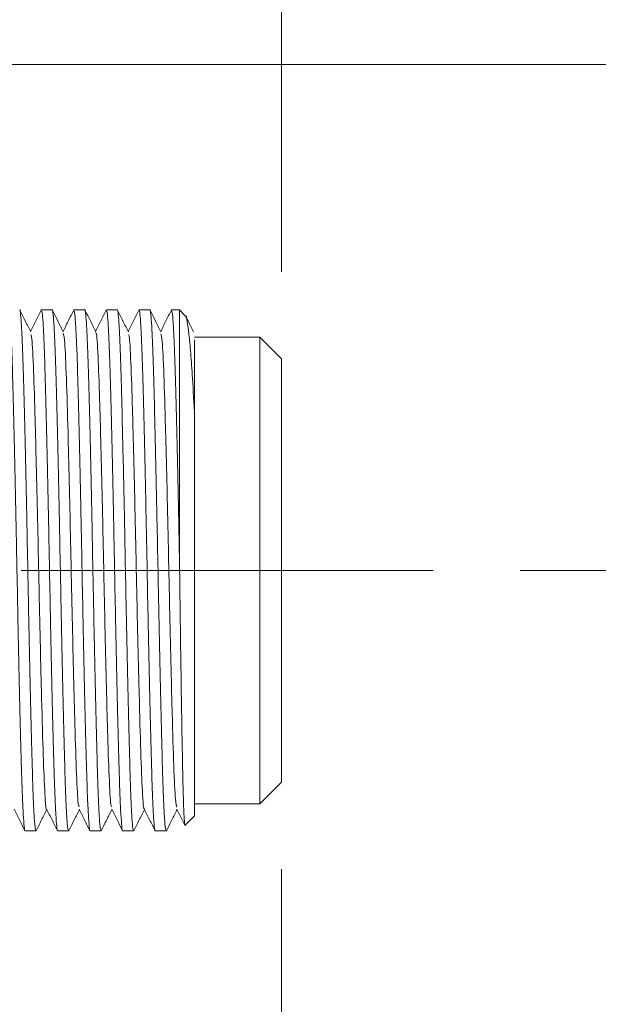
# Model space of a CAD drawing. Header units: millimetres. Extents: x 0 to 420, y 0 to 297.
# Tile 45 of 92: x 144.47 to 151.14, y 151.3 to 162.64. Entities that reach past the tile are written whole.
import ezdxf

# ---------------------------------------------------------------- set-up
doc = ezdxf.new("R2010")
doc.units = ezdxf.units.MM
doc.linetypes.add('CENTERX2', pattern=[20.32, 12.7, -2.54, 2.54, -2.54])
doc.styles.add('SLDTEXTSTYLE0', font='TXT', dxfattribs={"width": 0.75})
doc.dimstyles.new('SLDDIMSTYLE0', dxfattribs={"dimtxt": 3.5, "dimasz": 3.302, "dimexe": 0, "dimexo": 0.0625, "dimgap": 0.875, "dimtad": 2, "dimdec": 6, "dimlfac": 2, "dimrnd": 1e-09, "dimzin": 12, "dimdsep": 46, "dimtxsty": 'SLDTEXTSTYLE0', "dimsah": 1, "dimcen": 0.09, "dimadec": 0, "dimazin": 3, "dimtfac": 1, "dimtofl": 0, "dimtmove": 0, "dimatfit": 3, "dimfxl": 1, "dimfrac": 2, "dimtolj": 1, "dimtzin": 12, "dimarcsym": 0})
doc.dimstyles.new('SLDDIMSTYLE2', dxfattribs={"dimtxt": 3.5, "dimasz": 3.302, "dimexe": 0, "dimexo": 0.0625, "dimgap": 0.875, "dimtad": 2, "dimlfac": 2, "dimrnd": 1e-09, "dimzin": 12, "dimdsep": 46, "dimtxsty": 'SLDTEXTSTYLE0', "dimsah": 1, "dimcen": 0.09, "dimadec": 0, "dimazin": 3, "dimtfac": 1, "dimtofl": 0, "dimtmove": 0, "dimatfit": 3, "dimfxl": 1, "dimfrac": 2, "dimtolj": 1, "dimtzin": 12, "dimarcsym": 0})
doc.dimstyles.new('SLDDIMSTYLE3', dxfattribs={"dimtxt": 3.5, "dimasz": 3.302, "dimexe": 0, "dimexo": 0.0625, "dimgap": 0.875, "dimtad": 2, "dimlfac": 2, "dimrnd": 1e-09, "dimzin": 4, "dimdsep": 46, "dimtxsty": 'SLDTEXTSTYLE0', "dimsah": 1, "dimcen": 0.09, "dimadec": 0, "dimazin": 1, "dimtfac": 1, "dimtmove": 0, "dimatfit": 0, "dimfxl": 1, "dimfrac": 2, "dimtolj": 1, "dimtzin": 12, "dimarcsym": 0})

# ---------------------------------------------------------------- blocks, each defined once
blk = doc.blocks.new('_D')
at = {"color": 7, "linetype": 'Continuous', "lineweight": 0}
for p, q in [((141.102, 162.119), (166.199, 162.119)), ((165.199, 162.119), (165.199, 146.619)), ((141.219, 146.619), (166.199, 146.619)), ((165.199, 146.619), (165.199, 136.304))]:
    blk.add_line(p, q, dxfattribs=at)
for points in [[(165.199, 162.119), (164.691, 158.817), (165.707, 158.817)], [(165.199, 146.619), (165.707, 149.921), (164.691, 149.921)]]:
    blk.add_solid(points, dxfattribs=at)
at = {"color": 7, "linetype": 'Continuous', "lineweight": 0, "insert": (160.688, 136.304), "char_height": 3.5, "attachment_point": 1, "rotation": 90, "style": 'SLDTEXTSTYLE0'}
blk.add_mtext('31', dxfattribs=at)
blk = doc.blocks.new('_D_2')
at = {"color": 7, "linetype": 'Continuous', "lineweight": 0}
for p, q in [((147.487, 152.856), (147.487, 131.526)), ((51.091, 145.744), (51.091, 131.526)), ((147.487, 132.526), (51.091, 132.526))]:
    blk.add_line(p, q, dxfattribs=at)
for points in [[(51.091, 132.526), (54.393, 132.018), (54.393, 133.034)], [(147.487, 132.526), (144.185, 133.034), (144.185, 132.018)]]:
    blk.add_solid(points, dxfattribs=at)
at = {"color": 7, "linetype": 'Continuous', "lineweight": 0, "insert": (93.88, 137.038), "char_height": 3.5, "attachment_point": 1, "style": 'SLDTEXTSTYLE0'}
blk.add_mtext('193', dxfattribs=at)
blk = doc.blocks.new('_D_5')
at = {"color": 7, "linetype": 'Continuous', "lineweight": 0}
for p, q in [((140.337, 162.884), (140.337, 179.67)), ((147.487, 159.731), (147.487, 179.67)), ((140.337, 178.67), (133.987, 178.67)), ((147.487, 178.67), (140.337, 178.67)), ((147.487, 178.67), (162.803, 178.67))]:
    blk.add_line(p, q, dxfattribs=at)
for points in [[(140.337, 178.67), (137.035, 179.178), (137.035, 178.162)], [(147.487, 178.67), (150.789, 178.162), (150.789, 179.178)]]:
    blk.add_solid(points, dxfattribs=at)
at = {"color": 7, "linetype": 'Continuous', "lineweight": 0, "insert": (151.166, 183.182), "char_height": 3.5, "attachment_point": 1, "style": 'SLDTEXTSTYLE0'}
blk.add_mtext('14.30', dxfattribs=at)
blk = doc.blocks.new('_D_6')
at = {"color": 7, "linetype": 'Continuous', "lineweight": 0}
for p, q in [((150.237, 156.294), (159.939, 156.294)), ((158.939, 146.619), (158.939, 156.294)), ((141.219, 146.619), (159.939, 146.619)), ((158.939, 146.619), (158.939, 133.072))]:
    blk.add_line(p, q, dxfattribs=at)
for points in [[(158.939, 156.294), (158.431, 152.992), (159.447, 152.992)], [(158.939, 146.619), (159.447, 149.921), (158.431, 149.921)]]:
    blk.add_solid(points, dxfattribs=at)
at = {"color": 7, "linetype": 'Continuous', "lineweight": 0, "insert": (154.427, 133.072), "char_height": 3.5, "attachment_point": 1, "rotation": 90, "style": 'SLDTEXTSTYLE0'}
blk.add_mtext('19.35', dxfattribs=at)

msp = doc.modelspace()

# ---------------------------------------------------------------- linework, layer by layer
at = {"color": 7, "linetype": 'Continuous', "lineweight": 15}
for p, q in [((144.71926227, 159.28758957), (144.72029045, 159.29314026)), ((144.84645858, 159.29380336), (144.72149744, 159.29380336)), ((145.09404137, 159.28635278), (145.09529307, 159.29314026)), ((145.2214612, 159.29380336), (145.09650006, 159.29380336)), ((145.46925261, 159.28755232), (145.47028079, 159.29314026)), ((145.59646382, 159.29380336), (145.47150269, 159.29380336)), ((145.84440425, 159.28836444), (145.84528341, 159.29314026)), ((145.97146645, 159.29380336), (145.84650531, 159.29380336)), ((146.21925786, 159.28755232), (146.22028604, 159.29314026)), ((146.31210699, 159.29380336), (146.22150793, 159.29380336)), ((146.38302162, 159.22289618), (146.31210699, 159.29380336)), ((146.31210699, 156.45763555), (146.31210699, 159.29380336)), ((147.23711147, 158.98130366), (146.48710623, 158.98130366)), ((147.48710826, 158.73129943), (147.23711147, 158.98130366)), ((147.23711147, 153.6063058), (147.23711147, 158.98130366)), ((147.48710826, 156.29380473), (147.48710826, 158.73129943)), ((146.48710623, 158.06388387), (146.48710623, 153.46880534)), ((147.48710826, 153.85630258), (147.48710826, 156.29380473)), ((147.23711147, 153.6063058), (147.48710826, 153.85630258)), ((146.48710623, 153.6063058), (147.23711147, 153.6063058)), ((146.37853637, 153.36023548), (146.48710623, 153.46880534)), ((144.53399613, 153.2938061), (144.65895727, 153.2938061)), ((144.66108813, 153.29941639), (144.66017916, 153.2944692)), ((144.90899875, 153.2938061), (145.03395989, 153.2938061)), ((145.03625467, 153.30034771), (145.03518179, 153.2944692)), ((145.28400138, 153.2938061), (145.40896251, 153.2938061)), ((145.4113169, 153.30069044), (145.41018441, 153.2944692)), ((145.659004, 153.2938061), (145.78396514, 153.2938061)), ((145.7860662, 153.29929718), (145.78517213, 153.2944692)), ((146.03400662, 153.2938061), (146.15896776, 153.2938061)), ((146.16133704, 153.30075749), (146.16017475, 153.2944692))]:
    msp.add_line(p, q, dxfattribs=at)
at = {"color": 7, "linetype": 'CENTERX2', "lineweight": 0}
msp.add_line((144.48710694, 156.29380266), (149.2371063, 156.29380266), dxfattribs=at)
at = {"color": 7, "linetype": 'Continuous', "lineweight": 15}
for points, knots in [([(144.65895727, 153.29837331), (144.65617659, 153.30264038), (144.65012084, 153.3119332), (144.6403244, 153.42901288), (144.62991658, 153.62578275), (144.61972316, 153.89836218), (144.61008689, 154.24118219), (144.6002219, 154.63906633), (144.5898265, 155.08780334), (144.57795228, 155.63799954), (144.566023, 156.25205551), (144.55428567, 156.86025661), (144.5433199, 157.37791085), (144.53301093, 157.83281827), (144.52284263, 158.24791302), (144.51341439, 158.60418438), (144.50322192, 158.8971923), (144.49291904, 159.11617281), (144.48253943, 159.2483575), (144.47558821, 159.30421384), (144.47186325, 159.29070571), (144.47145596, 159.2892287)], [0, 0, 0, 0, 0.046255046, 0.1007339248, 0.153676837, 0.2081550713, 0.261099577, 0.3155789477, 0.3685220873, 0.4229998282, 0.4999770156, 0.5636186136, 0.6165628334, 0.6710431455, 0.7239875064, 0.7784674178, 0.8314106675, 0.8858886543, 0.9388324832, 0.9933118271, 1, 1, 1, 1]), ([(145.03395989, 153.29837331), (145.03117922, 153.30264038), (145.02512349, 153.3119332), (145.01532689, 153.42901288), (145.00491969, 153.62578275), (144.99472393, 153.89836215), (144.98509628, 154.24118237), (144.97519874, 154.63906599), (144.96483609, 155.08780355), (144.95295212, 155.63799949), (144.94102631, 156.25205552), (144.9292882, 156.86025661), (144.91832243, 157.37791085), (144.90801405, 157.83281827), (144.8978434, 158.247913), (144.88842407, 158.60418452), (144.87819873, 158.89719209), (144.86792846, 159.1161729), (144.85754011, 159.24835748), (144.85059087, 159.30421384), (144.84686588, 159.29070571), (144.84645858, 159.2892287)], [0, 0, 0, 0, 0.0462550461, 0.100733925, 0.1536768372, 0.2081550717, 0.2610995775, 0.3155789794, 0.3685220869, 0.4229998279, 0.4999770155, 0.5636186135, 0.6165628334, 0.6710431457, 0.7239875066, 0.7784674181, 0.8314106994, 0.8858886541, 0.938832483, 0.9933118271, 1, 1, 1, 1]), ([(145.40896251, 153.29837331), (145.40618196, 153.30264039), (145.4001265, 153.3119332), (145.39032766, 153.42901286), (145.37992908, 153.62578288), (145.36970075, 153.8983619), (145.36010595, 154.24118253), (145.35019955, 154.63906597), (145.33983909, 155.08780356), (145.32795512, 155.6379995), (145.31602605, 156.25205546), (145.30429894, 156.86025687), (145.29329989, 157.37791046), (145.28302155, 157.83281846), (145.27285095, 158.24791313), (145.26340137, 158.60418427), (145.25320828, 158.89719222), (145.24292925, 159.11617288), (145.23254325, 159.24835749), (145.22559349, 159.30421384), (145.2218685, 159.29070571), (145.2214612, 159.2892287)], [0, 0, 0, 0, 0.0462550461, 0.100733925, 0.1536768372, 0.2081551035, 0.2610995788, 0.3155789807, 0.3685220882, 0.4229998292, 0.4999770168, 0.5636186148, 0.6165628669, 0.6710431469, 0.7239875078, 0.7784674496, 0.8314106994, 0.8858886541, 0.938832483, 0.9933118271, 1, 1, 1, 1]), ([(145.78396514, 153.29837331), (145.78118459, 153.30264039), (145.77512912, 153.3119332), (145.76533028, 153.42901286), (145.7549317, 153.62578288), (145.74470337, 153.8983619), (145.73510857, 154.24118253), (145.72520217, 154.63906597), (145.71484171, 155.08780356), (145.70295774, 155.6379995), (145.69102868, 156.25205546), (145.67930156, 156.86025687), (145.66830255, 157.37791046), (145.65802405, 157.83281846), (145.64785404, 158.24791313), (145.63840222, 158.60418426), (145.62821735, 158.89719231), (145.6179073, 159.11617281), (145.60754844, 159.24835748), (145.60054256, 159.30421389), (145.59686584, 159.29070571), (145.59646382, 159.2892287)], [0, 0, 0, 0, 0.046255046, 0.1007339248, 0.153676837, 0.2081551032, 0.2610995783, 0.3155789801, 0.3685220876, 0.4229998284, 0.4999770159, 0.5636186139, 0.6165628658, 0.6710431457, 0.7239875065, 0.7784674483, 0.831410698, 0.8858886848, 0.9388325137, 0.9933118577, 1, 1, 1, 1]), ([(146.15896776, 153.29837331), (146.15618887, 153.3026404), (146.15013703, 153.31193324), (146.14030761, 153.42901273), (146.12993952, 153.62578295), (146.11971122, 153.89836204), (146.11008581, 154.24118223), (146.10021174, 154.63906615), (146.08984138, 155.08780351), (146.07796632, 155.6379997), (146.06600461, 156.25205504), (146.05430951, 156.86025707), (146.04330381, 157.37791043), (146.03302703, 157.83281847), (146.02285656, 158.24791313), (146.01340487, 158.60418426), (146.00321996, 158.89719231), (145.99290992, 159.11617281), (145.98255106, 159.24835748), (145.97554518, 159.30421389), (145.97186846, 159.29070571), (145.97146645, 159.2892287)], [0, 0, 0, 0, 0.046255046, 0.1007339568, 0.1536768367, 0.2081551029, 0.2610996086, 0.3155789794, 0.3685220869, 0.4229998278, 0.4999770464, 0.5636186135, 0.6165628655, 0.6710431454, 0.7239875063, 0.7784674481, 0.8314106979, 0.8858886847, 0.9388325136, 0.9933118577, 1, 1, 1, 1]), ([(144.34650972, 159.2892287), (144.3492824, 159.2849608), (144.35532073, 159.27566621), (144.36515637, 159.15860162), (144.3755226, 158.96181524), (144.3857515, 158.68924898), (144.39537682, 158.34642626), (144.40525066, 157.94853781), (144.4156214, 157.49980293), (144.42749602, 156.94960618), (144.43945819, 156.33554968), (144.45115298, 155.72734752), (144.46215868, 155.20969297), (144.47243572, 154.75478863), (144.48260593, 154.33968992), (144.49205765, 153.9834167), (144.50224272, 153.69041907), (144.5125526, 153.47142993), (144.52291152, 153.33923425), (144.52991737, 153.28341506), (144.53359411, 153.29689896), (144.53399613, 153.29837331)], [0, 0, 0, 0, 0.046255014, 0.100733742, 0.153676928, 0.2081547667, 0.2610992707, 0.3155792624, 0.3685216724, 0.4230001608, 0.4999765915, 0.5636189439, 0.6165631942, 0.6710427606, 0.7239877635, 0.7784677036, 0.8314104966, 0.8858888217, 0.9388326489, 0.993311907, 1, 1, 1, 1]), ([(144.59887579, 159.04137024), (144.57801493, 159.08306649), (144.53629134, 159.16646275), (144.4945585, 159.24985519), (144.47369113, 159.29155328)], [0, 0, 0, 0, 0.4999774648, 1, 1, 1, 1]), ([(144.71929207, 159.29159799), (144.6984264, 159.24989417), (144.65749324, 159.16808184), (144.61654942, 159.08627449), (144.5964767, 159.04616841)], [0, 0, 0, 0, 0.5097497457, 1, 1, 1, 1]), ([(144.72149744, 159.2892287), (144.72427629, 159.28496081), (144.73032804, 159.27566623), (144.74015817, 159.15860163), (144.75052372, 158.96181521), (144.7607611, 158.68924913), (144.77035359, 158.34642597), (144.78026035, 157.94853799), (144.79062104, 157.49980288), (144.8025046, 156.94960639), (144.81443412, 156.33554926), (144.82616094, 155.72734772), (144.83715994, 155.20969295), (144.8474387, 154.75478864), (144.85760845, 154.33968992), (144.8670603, 153.9834167), (144.87724533, 153.69041907), (144.88755523, 153.47142993), (144.89791415, 153.33923425), (144.90492, 153.28341506), (144.90859673, 153.29689896), (144.90899875, 153.29837331)], [0, 0, 0, 0, 0.0462550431, 0.1007337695, 0.1536769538, 0.2081547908, 0.2610992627, 0.3155792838, 0.3685216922, 0.4230001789, 0.4999765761, 0.5636189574, 0.6165632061, 0.6710427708, 0.7239877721, 0.7784677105, 0.8314105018, 0.8858888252, 0.9388326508, 0.9933119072, 1, 1, 1, 1]), ([(144.97401252, 159.04109457), (144.9531457, 159.08279529), (144.91141117, 159.16619855), (144.86967933, 159.24960386), (144.84881296, 159.29130741)], [0, 0, 0, 0, 0.4999892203, 1, 1, 1, 1]), ([(145.09407117, 159.2911286), (145.07320573, 159.24942453), (145.03234831, 159.16776222), (144.99147773, 159.08610786), (144.97147932, 159.04615351)], [0, 0, 0, 0, 0.5106893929, 1, 1, 1, 1]), ([(145.09650006, 159.2892287), (145.09928061, 159.28496082), (145.10533605, 159.27566627), (145.11513499, 159.1586015), (145.1255334, 158.96181531), (145.13576187, 158.68924912), (145.14535671, 158.34642597), (145.15526284, 157.94853799), (145.1656237, 157.49980288), (145.17750721, 156.94960639), (145.18943675, 156.33554926), (145.20116355, 155.72734772), (145.2121626, 155.20969295), (145.2224412, 154.75478863), (145.23261154, 154.33968992), (145.24206116, 153.98341669), (145.2522544, 153.69041917), (145.26253327, 153.47142986), (145.27291933, 153.33923424), (145.27986907, 153.2834151), (145.28359408, 153.29689896), (145.28400138, 153.29837331)], [0, 0, 0, 0, 0.0462550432, 0.1007337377, 0.1536769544, 0.2081547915, 0.2610992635, 0.3155792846, 0.3685216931, 0.4230001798, 0.4999765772, 0.5636189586, 0.6165632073, 0.6710427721, 0.7239877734, 0.7784677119, 0.8314105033, 0.8858887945, 0.9388326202, 0.9933118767, 1, 1, 1, 1]), ([(145.34876182, 159.04160866), (145.32789567, 159.08330992), (145.28616015, 159.16671886), (145.24441936, 159.25012345), (145.22354736, 159.29182896)], [0, 0, 0, 0, 0.4999615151, 1, 1, 1, 1]), ([(145.46928241, 159.29158309), (145.44842192, 159.24988405), (145.40749492, 159.16807311), (145.36655485, 159.08626935), (145.34648194, 159.04616096)], [0, 0, 0, 0, 0.5097000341, 1, 1, 1, 1]), ([(145.47150269, 159.2892287), (145.47428323, 159.28496082), (145.48033867, 159.27566627), (145.49013762, 159.1586015), (145.50053602, 158.96181531), (145.5107645, 158.68924912), (145.52035933, 158.34642597), (145.5302655, 157.94853799), (145.5406262, 157.49980288), (145.55251041, 156.9496064), (145.56443645, 156.3355492), (145.5761743, 155.72734798), (145.58714006, 155.20969256), (145.5974487, 154.75478882), (145.60761909, 154.33969005), (145.61703846, 153.98341644), (145.62726395, 153.6904193), (145.63753407, 153.47142984), (145.64792248, 153.33923425), (145.65487168, 153.2834151), (145.6585967, 153.29689896), (145.659004, 153.29837331)], [0, 0, 0, 0, 0.0462550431, 0.1007337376, 0.1536769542, 0.2081547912, 0.2610992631, 0.3155792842, 0.3685216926, 0.4230001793, 0.4999765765, 0.5636189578, 0.6165631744, 0.6710427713, 0.7239877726, 0.7784676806, 0.8314105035, 0.8858887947, 0.9388326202, 0.9933118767, 1, 1, 1, 1]), ([(145.72395816, 159.04121378), (145.70309037, 159.08290899), (145.66135499, 159.16629905), (145.61963394, 159.24969769), (145.5987735, 159.29139682)], [0, 0, 0, 0, 0.5000022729, 1, 1, 1, 1]), ([(145.84443405, 159.29186621), (145.82356816, 159.25016263), (145.78258903, 159.16825977), (145.74160179, 159.08635915), (145.72148457, 159.04616096)], [0, 0, 0, 0, 0.50918337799, 1, 1, 1, 1]), ([(145.84650531, 159.2892287), (145.84928598, 159.28496082), (145.85534168, 159.27566627), (145.86513839, 159.15860147), (145.87554541, 158.96181543), (145.88574131, 158.68924887), (145.89536901, 158.34642613), (145.90526627, 157.94853797), (145.91562932, 157.49980288), (145.92751283, 156.94960639), (145.93943912, 156.3355492), (145.95117692, 155.72734798), (145.96214268, 155.20969256), (145.97245132, 154.75478882), (145.98262171, 154.33969005), (145.99204108, 153.98341644), (146.00226657, 153.6904193), (146.01253669, 153.47142984), (146.0229251, 153.33923425), (146.0298743, 153.2834151), (146.03359932, 153.29689896), (146.03400662, 153.29837331)], [0, 0, 0, 0, 0.0462550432, 0.1007337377, 0.1536769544, 0.2081547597, 0.2610992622, 0.3155792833, 0.3685216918, 0.4230001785, 0.4999765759, 0.5636189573, 0.6165631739, 0.6710427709, 0.7239877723, 0.7784676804, 0.8314105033, 0.8858887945, 0.9388326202, 0.9933118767, 1, 1, 1, 1]), ([(146.09897568, 159.04118397), (146.07810861, 159.08288211), (146.03637253, 159.16628225), (145.99464224, 159.24968571), (145.97377613, 159.29138937)], [0, 0, 0, 0, 0.4999768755, 1, 1, 1, 1]), ([(146.21928766, 159.29158309), (146.1984212, 159.24987966), (146.15748845, 159.16807204), (146.11655421, 159.08626491), (146.09648719, 159.04616096)], [0, 0, 0, 0, 0.5097743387, 1, 1, 1, 1]), ([(146.22150793, 159.2892287), (146.22428062, 159.2849608), (146.23031894, 159.2756662), (146.24015458, 159.15860165), (146.25052081, 158.96181513), (146.26074971, 158.68924938), (146.27037504, 158.3464248), (146.28024886, 157.94854339), (146.29061964, 157.49978253), (146.30137918, 157.00134705), (146.30842439, 156.64427895), (146.31210699, 156.45763555)], [0, 0, 0, 0, 0.0958329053, 0.2087040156, 0.3183937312, 0.4312629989, 0.5409554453, 0.6538291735, 0.7635172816, 0.8763878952, 1, 1, 1, 1]), ([(146.48710623, 158.06388387), (146.47903525, 158.21762983), (146.46450999, 158.49432507), (146.44249242, 158.80412485), (146.42187423, 159.02955349), (146.40122384, 159.16132307), (146.38816595, 159.24291974), (146.38118398, 159.22181008), (146.38081625, 159.22069826)], [0, 0, 0, 0, 0.2330521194, 0.4194218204, 0.6111956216, 0.7975652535, 0.9893380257, 1, 1, 1, 1]), ([(146.47373989, 159.04164591), (146.45287364, 159.08334969), (146.42410529, 159.14084679), (146.39533499, 159.19834161), (146.38743236, 159.2141343)], [0, 0, 0, 0, 0.7253197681, 1, 1, 1, 1]), ([(144.78171303, 153.54939082), (144.78155409, 153.54856031), (144.77504744, 153.51456219), (144.7621597, 153.70446077), (144.74249396, 154.12623607), (144.7244858, 154.79987503), (144.70436726, 155.61251391), (144.68622706, 156.49991028), (144.66679569, 157.36373998), (144.64736224, 158.12270305), (144.629227, 158.68554604), (144.61201182, 158.99984351), (144.60240286, 159.00570992), (144.598995, 159.00779047)], [0, 0, 0, 0, 0.002616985, 0.107130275, 0.2120546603, 0.3152120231, 0.4206141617, 0.5239094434, 0.6286441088, 0.7333777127, 0.8366735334, 0.9420754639, 1, 1, 1, 1]), ([(145.15653684, 153.57359775), (145.15211895, 153.58492503), (145.14146117, 153.61225115), (145.12325945, 153.97361791), (145.10530335, 154.571826), (145.0855378, 155.35130319), (145.06654051, 156.22519136), (145.04804853, 157.10655122), (145.02802151, 157.90481632), (145.01012417, 158.53616249), (144.99112642, 158.94738742), (144.9794387, 159.00050106), (144.97405722, 159.02495661)], [0, 0, 0, 0, 0.0746463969, 0.1800782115, 0.2832049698, 0.388349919, 0.49267439, 0.5964440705, 0.7018120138, 0.8048930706, 0.910165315, 1, 1, 1, 1]), ([(145.53140535, 153.57914844), (145.52898228, 153.57607862), (145.5203604, 153.56515545), (145.50428944, 153.83701886), (145.48580218, 154.36240742), (145.46680344, 155.09900908), (145.44703853, 155.95068653), (145.42908136, 156.84085959), (145.40902629, 157.67033041), (145.39071203, 158.37022792), (145.37149214, 158.83569166), (145.35716891, 159.0541837), (145.34985137, 159.02580668), (145.34876182, 159.0215815)], [0, 0, 0, 0, 0.0411949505, 0.1465818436, 0.2503698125, 0.3547121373, 0.4598756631, 0.5630209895, 0.6684723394, 0.7720313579, 0.8766253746, 0.9816301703, 1, 1, 1, 1]), ([(145.90636327, 153.55710962), (145.90585735, 153.55480721), (145.89915041, 153.52428489), (145.8855205, 153.72779804), (145.86612134, 154.17108134), (145.84797192, 154.85820785), (145.8278591, 155.679406), (145.80983685, 156.56847941), (145.79022309, 157.42652221), (145.77101149, 158.17453175), (145.75271219, 158.71888609), (145.73605243, 159.01123672), (145.7269627, 159.00817221), (145.72406247, 159.00719442)], [0, 0, 0, 0, 0.0085662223, 0.1135598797, 0.2185533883, 0.3221051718, 0.4277679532, 0.5311815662, 0.6363652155, 0.7411381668, 0.8448736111, 0.9505043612, 1, 1, 1, 1]), ([(146.28166392, 153.56757769), (146.27670246, 153.58512766), (146.26546721, 153.62486966), (146.24677979, 154.01168965), (146.22886952, 154.62684807), (146.20898816, 155.41588834), (146.19023049, 156.29380525), (146.17147249, 157.1717064), (146.15159103, 157.9607988), (146.13368231, 158.575778), (146.11508177, 158.96130879), (146.10393805, 159.00103046), (146.09906509, 159.0184001)], [0, 0, 0, 0, 0.0832664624, 0.188557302, 0.2915620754, 0.3967565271, 0.5007231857, 0.6046889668, 0.7098842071, 0.8128889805, 0.91817943, 1, 1, 1, 1]), ([(146.48710694, 158.94795863), (146.48710694, 158.91574483), (146.48710694, 158.87240586), (146.48710694, 158.76378599), (146.48710694, 158.69821447), (146.48710694, 158.54898013), (146.48710694, 158.46496683), (146.48710694, 158.2780562), (146.48710694, 158.17464911), (146.48710694, 158.06388458)], [0, 0, 0, 0, 0.25, 0.25, 0.5, 0.5, 0.75, 0.75, 1, 1, 1, 1]), ([(146.31210699, 156.45763555), (146.31280113, 156.40303277), (146.31603349, 156.14876821), (146.32149775, 155.72864144), (146.32879431, 155.21525195), (146.33566585, 154.76614402), (146.34247919, 154.35770035), (146.34877362, 154.00878685), (146.35563816, 153.72445267), (146.36251519, 153.51535337), (146.36948042, 153.39378619), (146.37406747, 153.34466055), (146.37648997, 153.36065804), (146.37670353, 153.36206832)], [0, 0, 0, 0, 0.0340034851, 0.1583414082, 0.261130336, 0.3668992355, 0.4696883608, 0.5754641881, 0.6779753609, 0.7835091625, 0.8852205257, 0.9898814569, 1, 1, 1, 1]), ([(144.40636768, 153.54667881), (144.42723447, 153.50498063), (144.46896879, 153.42158277), (144.51070084, 153.338182), (144.53156724, 153.29648086)], [0, 0, 0, 0, 0.4999909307, 1, 1, 1, 1]), ([(144.66105833, 153.29579541), (144.68193074, 153.33750071), (144.72290885, 153.41937935), (144.76387713, 153.50126451), (144.78397801, 153.54144105)], [0, 0, 0, 0, 0.5093550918, 1, 1, 1, 1]), ([(144.78174284, 153.54593375), (144.80260997, 153.50423549), (144.8443464, 153.42083466), (144.88607634, 153.33743189), (144.90694239, 153.29572835)], [0, 0, 0, 0, 0.4999740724, 1, 1, 1, 1]), ([(145.03622487, 153.29613068), (145.05709162, 153.33782912), (145.09801113, 153.41959938), (145.13892879, 153.50136936), (145.15898063, 153.54144105)], [0, 0, 0, 0, 0.5099462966, 1, 1, 1, 1]), ([(145.15665605, 153.54609021), (145.17752293, 153.50438935), (145.21925786, 153.42098531), (145.26098931, 153.33758079), (145.28185561, 153.29587736)], [0, 0, 0, 0, 0.4999860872, 1, 1, 1, 1]), ([(145.41128709, 153.29625734), (145.43215279, 153.33796122), (145.47304636, 153.41969446), (145.5139503, 153.50142196), (145.53398326, 153.5414485)], [0, 0, 0, 0, 0.510243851, 1, 1, 1, 1]), ([(145.53147986, 153.54644039), (145.55234693, 153.50474225), (145.594083, 153.42134215), (145.6358133, 153.33793866), (145.65667942, 153.29623499)], [0, 0, 0, 0, 0.4999769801, 1, 1, 1, 1]), ([(145.7860364, 153.29575815), (145.80690879, 153.33746096), (145.84789676, 153.41935446), (145.88887505, 153.50125457), (145.90898588, 153.5414485)], [0, 0, 0, 0, 0.5092322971, 1, 1, 1, 1]), ([(145.90637817, 153.546649), (145.92724521, 153.50495344), (145.96898102, 153.42155881), (146.01071158, 153.33815977), (146.03157773, 153.29645851)], [0, 0, 0, 0, 0.4999790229, 1, 1, 1, 1]), ([(146.16130724, 153.29627969), (146.18216671, 153.3379818), (146.22304814, 153.41971166), (146.26395439, 153.50142758), (146.2839885, 153.5414485)], [0, 0, 0, 0, 0.5102432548, 1, 1, 1, 1]), ([(146.28173843, 153.54591885), (146.30260401, 153.50421976), (146.33319325, 153.44308833), (146.36378897, 153.38196122), (146.37351468, 153.36253026)], [0, 0, 0, 0, 0.6821218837, 1, 1, 1, 1])]:
    msp.add_open_spline(points, degree=3, knots=knots, dxfattribs=at)

# ---------------------------------------------------------------- dimensions: what is measured, and where the dimension line sits
at = {"color": 7, "linetype": 'Continuous', "lineweight": 0}
for base, p1, p2, dimstyle, picture, middle in [((140.3371063, 178.67025681), (147.4871063, 158.73130266), (140.3371063, 161.88380266), 'SLDDIMSTYLE3', '_D_5', (156.98433052, 178.67025681)), ((51.0911010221, 132.5263331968), (147.4871062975, 153.8563026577), (51.0911010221, 146.7438026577), 'SLDDIMSTYLE0', '_D_2', (97.7589522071, 132.5263331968))]:
    dim = msp.add_linear_dim(base=base, p1=p1, p2=p2, dimstyle=dimstyle, dxfattribs=at)
    dim.commit()
    dim.dimension.update_dxf_attribs({"geometry": picture, "text_midpoint": middle, "dimtype": 160})
for base, p1, p2, dimstyle, picture, middle in [((165.19939143, 146.61880266), (140.1021063, 162.11880266), (140.21861067, 146.61880266), 'SLDDIMSTYLE0', '_D', (165.19939143, 138.89052961)), ((158.93877439, 156.29380266), (140.21861067, 146.61880266), (149.2371063, 156.29380266), 'SLDDIMSTYLE2', '_D_6', (158.93877439, 138.89052961))]:
    dim = msp.add_linear_dim(base=base, p1=p1, p2=p2, angle=90, dimstyle=dimstyle, dxfattribs=at)
    dim.commit()
    dim.dimension.update_dxf_attribs({"geometry": picture, "text_midpoint": middle, "dimtype": 160})

doc.saveas('drawing.dxf')
